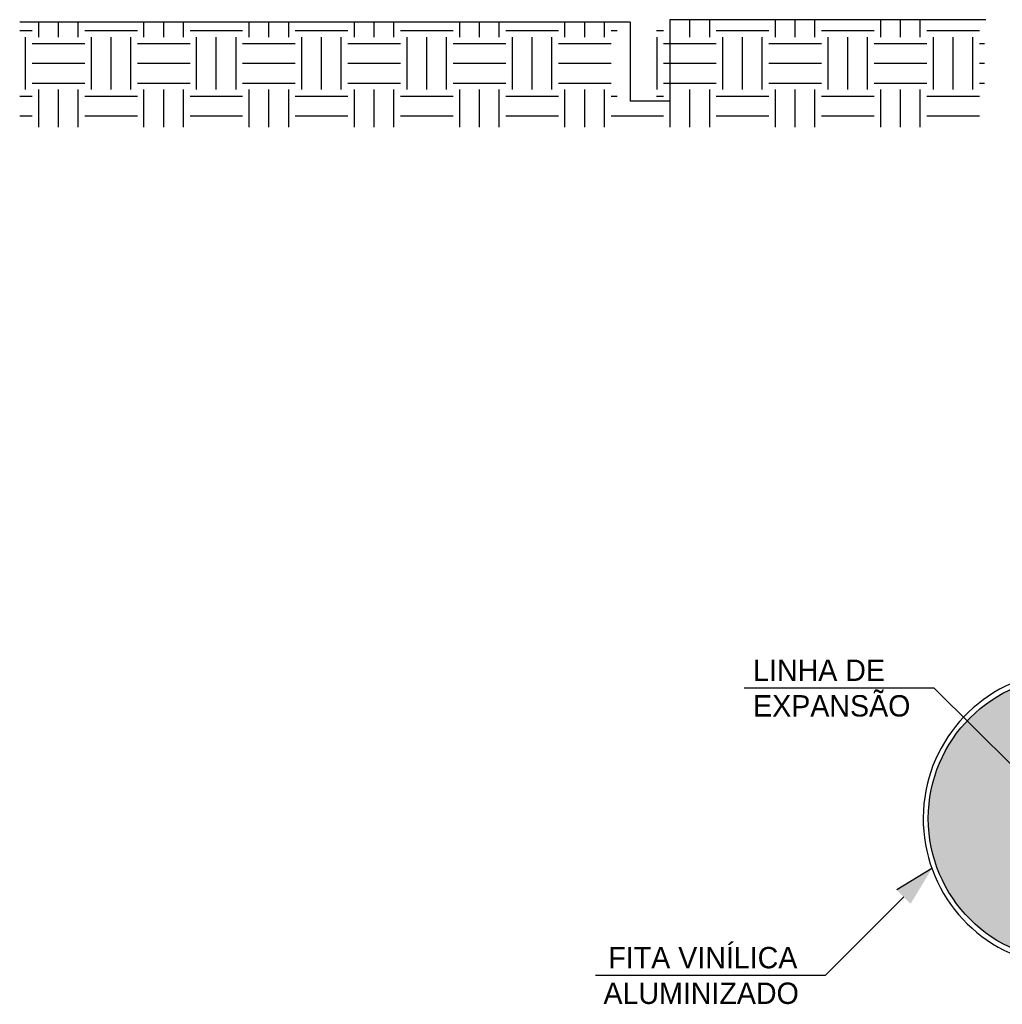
# Model space of a CAD drawing. Extents: x 40.7 to 137.4, y -250.8 to -221.5.
# Tile 209 of 256: x 79.2 to 82.9, y -231.1 to -227.4. Entities that reach past the tile are written whole.
import ezdxf

# ---------------------------------------------------------------- set-up
doc = ezdxf.new("R2010")
doc.units = 0
doc.header["$MEASUREMENT"] = 0
doc.layers.get('0').update_dxf_attribs({"linetype": 'CONTINUOUS'})
for name, color, linetype in [('3-TEXTO', 3, 'CONTINUOUS'), ('ARQ_ALV_ALT', 7, 'CONTINUOUS'), ('ARQ_EST_HTC', 9, 'CONTINUOUS')]:
    doc.layers.add(name, color=color, linetype=linetype)
doc.styles.add('COTA250', font='ic-romns.shx', dxfattribs={"height": 0.3})

msp = doc.modelspace()

# ---------------------------------------------------------------- hatches: boundary and pattern name
h = msp.add_hatch(color=45)
h.set_gradient(color1=(144, 131, 100), one_color=1, tint=1, name='SPHERICAL')
h.paths.add_polyline_path([(82.6607, -230.4109, 1), (83.7444, -230.4109, 1)])
h.paths.add_polyline_path([(83.4119, -230.4109, 1), (82.9932, -230.4109, 1)], flags=16)
msp.add_hatch(color=1).paths.add_polyline_path([(82.5936, -230.7348), (82.6744, -230.6011), (82.5407, -230.6819)])
at = {"layer": 'ARQ_EST_HTC'}
h = msp.add_hatch(dxfattribs=at)
h.set_pattern_fill('EARTH', color=256, scale=0.8)
h.set_pattern_definition([(0, (1872058.25456, -2849107.41411), (0.2, 0.2), [0.2, -0.2]), (0, (1872058.25456, -2849107.33911), (0.2, 0.2), [0.2, -0.2]), (0, (1872058.25456, -2849107.26411), (0.2, 0.2), [0.2, -0.2]), (90, (1872058.27956, -2849107.23911), (-0.2, 0.2), [0.2, -0.2]), (90, (1872058.35456, -2849107.23911), (-0.2, 0.2), [0.2, -0.2]), (90, (1872058.42956, -2849107.23911), (-0.2, 0.2), [0.2, -0.2])])
h.paths.add_polyline_path([(79.2075, -227.7816), (82.8736, -227.7816), (82.8736, -227.373), (81.6281, -227.373), (81.6281, -227.683), (81.4781, -227.683), (81.4781, -227.383), (79.2075, -227.383)])

# ---------------------------------------------------------------- linework, layer by layer
at = {"color": 1}
for p, q in [((82.6834, -229.9145), (81.961, -229.9145)), ((82.9825, -230.2136), (82.6834, -229.9145)), ((82.6744, -230.6011), (82.5407, -230.6819)), ((82.5672, -230.7083), (82.2681, -231.0074)), ((82.2681, -231.0074), (81.3955, -231.0074))]:
    msp.add_line(p, q, dxfattribs=at)
at = {"color": 0}
msp.add_circle((83.2025, -230.4109), 0.5418, dxfattribs=at)
msp.add_arc((83.2025, -230.4109), 0.5613, 100.6879, 263.7425, dxfattribs=at)
at = {"layer": 'ARQ_ALV_ALT'}
for p, q in [((81.5281, -227.383), (79.2075, -227.383)), ((81.5281, -227.383), (81.5281, -227.683)), ((81.6781, -227.373), (81.6781, -227.683)), ((82.8796, -227.373), (81.6781, -227.373)), ((81.6781, -227.683), (81.5281, -227.683))]:
    msp.add_line(p, q, dxfattribs=at)

# ---------------------------------------------------------------- texts
at = {"layer": '3-TEXTO', "style": 'COTA250'}
for s, p in [('LINHA DE ', (81.9948, -229.8875)), ('EXPANSÃO', (81.9948, -230.0229)), ('FITA VINÍLICA', (81.4446, -230.9805)), ('ALUMINIZADO', (81.426, -231.1159))]:
    msp.add_text(s, height=0.08125, dxfattribs=at).set_placement(p)

doc.saveas('drawing.dxf')
